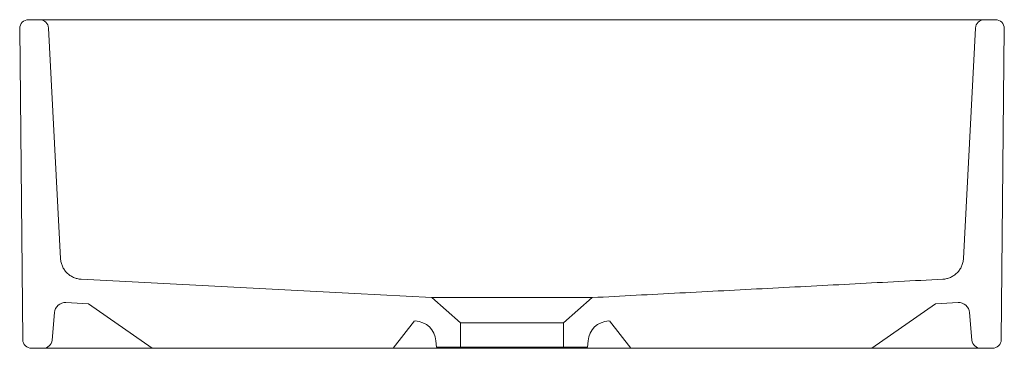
# Model space of a CAD drawing. Header units: millimetres. Extents: x 4246.957 to 4247.407, y 2228.321 to 2228.471.
import ezdxf

# ---------------------------------------------------------------- set-up
doc = ezdxf.new("R2010")
doc.units = ezdxf.units.MM
doc.layers.add('SANINDUSA', color=3, linetype='Continuous')

msp = doc.modelspace()

# ---------------------------------------------------------------- linework, layer by layer
at = {"layer": 'SANINDUSA', "linetype": 'Continuous', "lineweight": 15}
for p, q in [((4246.965788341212, 2228.470966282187), (4246.960624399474, 2228.470966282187)), ((4246.965788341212, 2228.470966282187), (4247.397380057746, 2228.470966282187)), ((4247.402543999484, 2228.470966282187), (4247.397380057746, 2228.470966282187)), ((4246.956624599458, 2228.466926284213), (4246.958044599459, 2228.324926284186)), ((4246.969782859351, 2228.467175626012), (4246.975297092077, 2228.361957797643)), ((4247.387871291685, 2228.361957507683), (4247.393385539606, 2228.467175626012)), ((4247.405123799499, 2228.324926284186), (4247.4065437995, 2228.466926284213)), ((4247.14491234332, 2228.344102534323), (4247.158084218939, 2228.332652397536)), ((4247.205084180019, 2228.332652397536), (4247.218269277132, 2228.344114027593)), ((4246.988065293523, 2228.341306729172), (4246.977754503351, 2228.341847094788)), ((4247.017114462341, 2228.320966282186), (4246.988065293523, 2228.341306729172)), ((4247.346053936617, 2228.320966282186), (4247.375103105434, 2228.341306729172)), ((4247.385413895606, 2228.341847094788), (4247.375103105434, 2228.341306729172)), ((4246.97251185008, 2228.337289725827), (4246.971403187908, 2228.324617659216)), ((4247.391765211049, 2228.324617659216), (4247.390656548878, 2228.337289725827)), ((4247.137084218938, 2228.33349697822), (4247.127294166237, 2228.320966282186)), ((4247.158084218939, 2228.332652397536), (4247.205084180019, 2228.332652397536)), ((4247.158084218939, 2228.321411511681), (4247.158084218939, 2228.332652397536)), ((4247.205084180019, 2228.332652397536), (4247.205084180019, 2228.321411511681)), ((4247.226084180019, 2228.33349697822), (4247.235874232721, 2228.320966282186)), ((4247.146825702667, 2228.324366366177), (4247.147084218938, 2228.321411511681)), ((4247.147084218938, 2228.321411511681), (4247.158083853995, 2228.321411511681)), ((4247.158084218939, 2228.321411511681), (4247.205084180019, 2228.321411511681)), ((4247.205084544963, 2228.321411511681), (4247.21608418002, 2228.321411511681)), ((4247.21608418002, 2228.321411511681), (4247.21634269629, 2228.324366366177)), ((4246.967418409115, 2228.320966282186), (4246.962044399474, 2228.320966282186)), ((4247.017114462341, 2228.320966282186), (4246.967418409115, 2228.320966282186)), ((4247.127294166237, 2228.320966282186), (4247.017114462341, 2228.320966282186)), ((4247.137370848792, 2228.320966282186), (4247.127294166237, 2228.320966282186)), ((4247.137370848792, 2228.320966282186), (4247.145149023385, 2228.320966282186)), ((4247.158084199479, 2228.320966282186), (4247.145149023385, 2228.320966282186)), ((4247.158084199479, 2228.320966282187), (4247.205084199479, 2228.320966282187)), ((4247.218019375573, 2228.320966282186), (4247.205084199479, 2228.320966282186)), ((4247.225797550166, 2228.320966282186), (4247.218019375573, 2228.320966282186)), ((4247.225797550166, 2228.320966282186), (4247.235874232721, 2228.320966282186)), ((4247.235874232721, 2228.320966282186), (4247.346053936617, 2228.320966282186)), ((4247.395749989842, 2228.320966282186), (4247.346053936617, 2228.320966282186)), ((4247.401123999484, 2228.320966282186), (4247.395749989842, 2228.320966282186))]:
    msp.add_line(p, q, dxfattribs=at)
at = {"layer": 'SANINDUSA', "linetype": 'Continuous', "lineweight": 15, "flags": 128}
msp.add_lwpolyline([(4246.984760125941, 2228.352494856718), (4247.109745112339, 2228.345945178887), (4247.14491234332, 2228.344102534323)], dxfattribs=at)
at = {"layer": 'SANINDUSA', "linetype": 'Continuous', "lineweight": 15}
for centre, radius, start, end in [((4246.960624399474, 2228.466966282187), 0.003999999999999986, 90, 180.5729383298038), ((4246.965788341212, 2228.466966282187), 0.004000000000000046, 3.000000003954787, 90), ((4247.397380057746, 2228.466966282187), 0.004000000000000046, 90, 176.9999999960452), ((4247.402543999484, 2228.466966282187), 0.003999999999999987, 359.4270616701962, 90), ((4246.97749282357, 2228.336853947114), 0.004999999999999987, 87.00000002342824, 175.0000000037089), ((4247.385675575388, 2228.336853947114), 0.00500000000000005, 4.999999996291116, 92.99999997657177), ((4247.136863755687, 2228.323494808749), 0.009999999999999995, 4.999999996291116, 87.00000002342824), ((4247.226304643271, 2228.323494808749), 0.009999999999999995, 92.99999997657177, 175.0000000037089), ((4246.962044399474, 2228.324966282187), 0.004000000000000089, 180.572938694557, 270), ((4246.967418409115, 2228.324966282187), 0.004000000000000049, 270, 355.0000000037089), ((4247.395749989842, 2228.324966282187), 0.004000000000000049, 184.9999999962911, 270), ((4247.401123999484, 2228.324966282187), 0.004000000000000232, 270, 359.4270613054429)]:
    msp.add_arc(centre, radius, start, end, dxfattribs=at)
for points, knots in [([(4246.975297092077, 2228.361957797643), (4246.975329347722, 2228.361342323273), (4246.975417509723, 2228.360739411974), (4246.975630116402, 2228.359853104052), (4246.975714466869, 2228.359560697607), (4246.975910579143, 2228.358982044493), (4246.97602303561, 2228.35869433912), (4246.976397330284, 2228.35785358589), (4246.97669481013, 2228.357323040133), (4246.977211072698, 2228.356570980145), (4246.977394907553, 2228.356327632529), (4246.97778665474, 2228.355855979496), (4246.977994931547, 2228.35562755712), (4246.978643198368, 2228.354979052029), (4246.979110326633, 2228.354590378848), (4246.980113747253, 2228.353899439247), (4246.980655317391, 2228.353595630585), (4246.981768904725, 2228.353099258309), (4246.982344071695, 2228.352903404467), (4246.983531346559, 2228.352616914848), (4246.984144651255, 2228.352527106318), (4246.984760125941, 2228.352494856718)], [0, 0, 0, 0, 0.125000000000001, 0.125000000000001, 0.1875000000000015, 0.1875000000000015, 0.250000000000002, 0.250000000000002, 0.375000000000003, 0.375000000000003, 0.4375000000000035, 0.4375000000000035, 0.500000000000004, 0.500000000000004, 0.625000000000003, 0.625000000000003, 0.750000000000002, 0.750000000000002, 0.875000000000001, 0.875000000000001, 1, 1, 1, 1]), ([(4247.37840802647, 2228.352494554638), (4247.379023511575, 2228.352526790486), (4247.379626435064, 2228.352614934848), (4247.380512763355, 2228.352827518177), (4247.380805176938, 2228.352911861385), (4247.381383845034, 2228.353107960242), (4247.381671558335, 2228.353220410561), (4247.382512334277, 2228.353594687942), (4247.383042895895, 2228.353892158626), (4247.383794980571, 2228.354408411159), (4247.384038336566, 2228.354592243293), (4247.384510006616, 2228.354983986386), (4247.38473843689, 2228.355192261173), (4247.385386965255, 2228.355840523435), (4247.385775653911, 2228.356307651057), (4247.386466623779, 2228.357311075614), (4247.386770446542, 2228.357852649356), (4247.387266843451, 2228.358966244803), (4247.387462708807, 2228.359541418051), (4247.387749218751, 2228.360728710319), (4247.387839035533, 2228.361342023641), (4247.387871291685, 2228.361957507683)], [0, 0, 0, 0, 0.1249999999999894, 0.1249999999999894, 0.1874999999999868, 0.1874999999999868, 0.2499999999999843, 0.2499999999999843, 0.3749999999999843, 0.3749999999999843, 0.4374999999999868, 0.4374999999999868, 0.4999999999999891, 0.4999999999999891, 0.6249999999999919, 0.6249999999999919, 0.7499999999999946, 0.7499999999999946, 0.8749999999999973, 0.8749999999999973, 1, 1, 1, 1]), ([(4247.218269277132, 2228.344114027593), (4247.23161424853, 2228.344819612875), (4247.244959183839, 2228.345514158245), (4247.271649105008, 2228.346907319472), (4247.284993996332, 2228.347605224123), (4247.311683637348, 2228.349003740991), (4247.32502842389, 2228.349703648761), (4247.351718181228, 2228.351099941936), (4247.365063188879, 2228.351795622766), (4247.37840802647, 2228.352494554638)], [0, 0, 0, 0, 0.2500000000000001, 0.2500000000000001, 0.5, 0.5, 0.75, 0.75, 1, 1, 1, 1]), ([(4247.14491234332, 2228.344102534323), (4247.14491234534, 2228.344102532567), (4247.144926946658, 2228.344102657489), (4247.144985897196, 2228.344103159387), (4247.145030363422, 2228.344103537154), (4247.145206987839, 2228.34410500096), (4247.145382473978, 2228.344106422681), (4247.146078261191, 2228.344111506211), (4247.146766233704, 2228.344115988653), (4247.147918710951, 2228.344120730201), (4247.148163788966, 2228.344121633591), (4247.148677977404, 2228.344123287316), (4247.148947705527, 2228.344124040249), (4247.149794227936, 2228.344126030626), (4247.150408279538, 2228.344126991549), (4247.151734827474, 2228.344128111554), (4247.152447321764, 2228.344128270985), (4247.153591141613, 2228.344128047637), (4247.153984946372, 2228.344127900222), (4247.154798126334, 2228.344127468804), (4247.155216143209, 2228.344127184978), (4247.157347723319, 2228.344125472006), (4247.15919839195, 2228.344123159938), (4247.162188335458, 2228.344118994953), (4247.163220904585, 2228.344117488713), (4247.165360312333, 2228.344114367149), (4247.166449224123, 2228.344112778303), (4247.169771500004, 2228.344108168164), (4247.172059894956, 2228.344105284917), (4247.175604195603, 2228.344102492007), (4247.176807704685, 2228.34410182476), (4247.179200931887, 2228.34410125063), (4247.180396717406, 2228.34410133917), (4247.182786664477, 2228.344102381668), (4247.183980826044, 2228.344103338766), (4247.185770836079, 2228.344105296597), (4247.186367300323, 2228.344106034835), (4247.187559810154, 2228.344107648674), (4247.188157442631, 2228.34410852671), (4247.191123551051, 2228.344113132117), (4247.193414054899, 2228.344117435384), (4247.196729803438, 2228.344123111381), (4247.197814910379, 2228.344124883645), (4247.199411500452, 2228.344127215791), (4247.199939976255, 2228.344127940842), (4247.200977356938, 2228.344129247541), (4247.201486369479, 2228.344129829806), (4247.203983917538, 2228.344132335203), (4247.205831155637, 2228.344132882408), (4247.207951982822, 2228.344131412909), (4247.20836666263, 2228.344131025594), (4247.209176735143, 2228.344130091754), (4247.209572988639, 2228.344129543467), (4247.210720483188, 2228.344127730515), (4247.211433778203, 2228.34412629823), (4247.213423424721, 2228.344121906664), (4247.2145510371, 2228.344118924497), (4247.215705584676, 2228.34411640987), (4247.215923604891, 2228.344115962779), (4247.216329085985, 2228.344115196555), (4247.216517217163, 2228.344114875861), (4247.21703849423, 2228.34411409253), (4247.217328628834, 2228.34411381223), (4247.217795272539, 2228.344113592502), (4247.21797178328, 2228.344113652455), (4247.218149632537, 2228.344113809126), (4247.21819440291, 2228.344113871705), (4247.218254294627, 2228.344113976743), (4247.218269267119, 2228.34411401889), (4247.218269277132, 2228.344114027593)], [0, 0, 0, 0, 0.01562500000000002, 0.01562500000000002, 0.03125000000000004, 0.03125000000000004, 0.06250000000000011, 0.06250000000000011, 0.1250000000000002, 0.1250000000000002, 0.1406250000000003, 0.1406250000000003, 0.1562500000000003, 0.1562500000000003, 0.1875000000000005, 0.1875000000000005, 0.2187500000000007, 0.2187500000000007, 0.2343750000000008, 0.2343750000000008, 0.2500000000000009, 0.2500000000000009, 0.3125000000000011, 0.3125000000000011, 0.3437500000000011, 0.3437500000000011, 0.3750000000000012, 0.3750000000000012, 0.4375000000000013, 0.4375000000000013, 0.4687500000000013, 0.4687500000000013, 0.5000000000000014, 0.5000000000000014, 0.5312500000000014, 0.5312500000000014, 0.5468750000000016, 0.5468750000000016, 0.5625000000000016, 0.5625000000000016, 0.6250000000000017, 0.6250000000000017, 0.6562500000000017, 0.6562500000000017, 0.6718750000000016, 0.6718750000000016, 0.6875000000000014, 0.6875000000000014, 0.7500000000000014, 0.7500000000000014, 0.7656250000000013, 0.7656250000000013, 0.7812500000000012, 0.7812500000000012, 0.8125000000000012, 0.8125000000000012, 0.8750000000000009, 0.8750000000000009, 0.8906250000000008, 0.8906250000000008, 0.9062500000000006, 0.9062500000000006, 0.9375000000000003, 0.9375000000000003, 0.9687500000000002, 0.9687500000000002, 0.9843750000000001, 0.9843750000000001, 1, 1, 1, 1])]:
    msp.add_open_spline(points, degree=3, knots=knots, dxfattribs=at)

doc.saveas('drawing.dxf')
